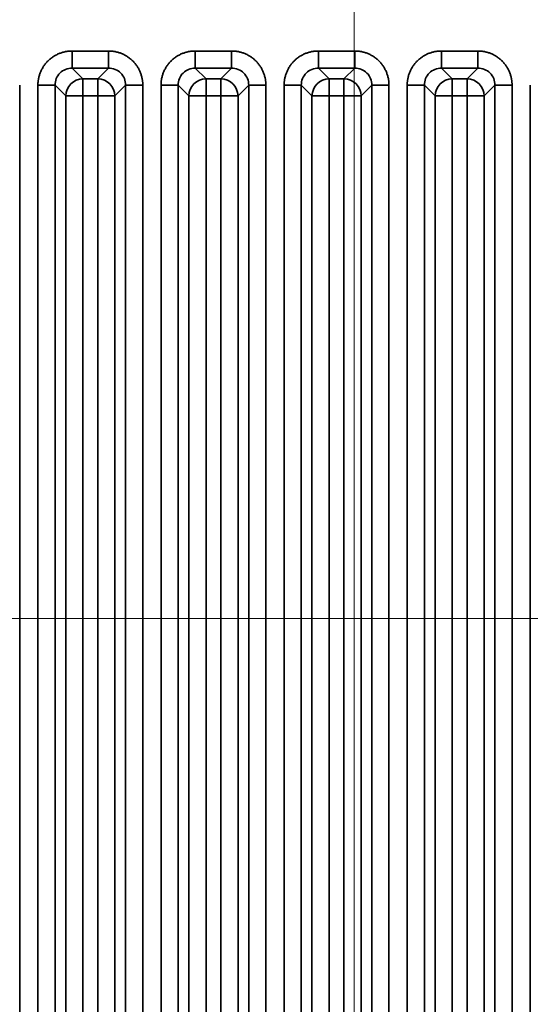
# Model space of a CAD drawing. Header units: millimetres. Extents: x 31 to 1647, y 187 to 975.
# Tile 140 of 151: x 1488 to 1509, y 688 to 728. Entities that reach past the tile are written whole.
import ezdxf

# ---------------------------------------------------------------- set-up
doc = ezdxf.new("R2010")
doc.units = ezdxf.units.MM
doc.layers.add('1', color=7, linetype='Continuous', true_color=0xffffff)
doc.styles.add('kanji2', font='simplex.shx', dxfattribs={"bigfont": 'bigfont.shx'})
doc.dimstyles.get("Standard").update_dxf_attribs({"dimtxt": 0.18, "dimasz": 0.18, "dimexe": 0.18, "dimexo": 0.0625, "dimgap": 0.09, "dimtad": 0, "dimtih": 1, "dimtoh": 1, "dimdec": 4, "dimzin": 0, "dimdsep": 46, "dimtxsty": 'Standard', "dimcen": 0.09, "dimadec": 0, "dimazin": 0, "dimtfac": 1, "dimtdec": 4, "dimtofl": 0, "dimtmove": 0, "dimatfit": 3, "dimfxl": 1, "dimtolj": 1, "dimtzin": 0, "dimarcsym": 0})

# ---------------------------------------------------------------- blocks, each defined once
blk = doc.blocks.new('_U13')
at = {"layer": '1', "color": 146, "lineweight": 13}
for p, q in [((1160.14034, 489.863674), (1160.14034, 794.404317)), ((1501.572678, 489.784801), (1501.572678, 794.404317)), ((1160.14034, 792.404317), (1163.140337, 793.208165)), ((1501.572678, 792.404317), (1498.572675, 793.208165)), ((1160.14034, 792.404317), (1501.572678, 792.404317)), ((1160.14034, 792.404317), (1163.140342, 791.600469)), ((1501.572678, 792.404317), (1498.572681, 791.600469))]:
    blk.add_line(p, q, dxfattribs=at)
at = {"layer": '1', "color": 146, "linetype": 'Continuous', "lineweight": 13, "insert": (1324.478493, 792.170809), "char_height": 3, "attachment_point": 7, "line_spacing_factor": 0.63253, "style": 'kanji2'}
blk.add_mtext('\\W0.9183;341.4', dxfattribs=at)
blk = doc.blocks.new('_Open')
at = {"color": 0, "linetype": 'ByBlock', "lineweight": -2}
for p, q in [((-1, 0.166667), (0, 0)), ((-1, -0.166667), (0, 0)), ((0, 0), (-1, 0))]:
    blk.add_line(p, q, dxfattribs=at)
blk = doc.blocks.new('_U14')
at = {"layer": '1', "color": 146, "lineweight": 13}
for p, q in [((1042.396509, 415.784238), (1042.396509, 818.404317)), ((1619.316509, 415.784238), (1619.316509, 818.404317)), ((1042.396509, 816.404317), (1045.396506, 817.208165)), ((1619.316509, 816.404317), (1616.316506, 817.208165)), ((1042.396509, 816.404317), (1619.316509, 816.404317)), ((1042.396509, 816.404317), (1045.396512, 815.600469)), ((1619.316509, 816.404317), (1616.316512, 815.600469))]:
    blk.add_line(p, q, dxfattribs=at)
at = {"layer": '1', "color": 146, "linetype": 'Continuous', "lineweight": 13, "insert": (1324.478493, 816.170809), "char_height": 3, "attachment_point": 7, "line_spacing_factor": 0.63253, "style": 'kanji2'}
blk.add_mtext('\\W0.9303;576.9', dxfattribs=at)
blk = doc.blocks.new('_U28')
at = {"layer": '1', "color": 146, "lineweight": 13}
for p, q in [((1619.316509, 703.864238), (966.892589, 703.864238)), ((968.892589, 703.864238), (968.088741, 700.864235)), ((968.892589, 703.864238), (968.892589, 415.784238)), ((968.892589, 703.864238), (969.696437, 700.864241)), ((968.892589, 415.784238), (968.088741, 418.784235)), ((968.892589, 415.784238), (969.696437, 418.784241)), ((1619.316509, 415.784238), (966.892589, 415.784238))]:
    blk.add_line(p, q, dxfattribs=at)
at = {"layer": '1', "color": 146, "linetype": 'Continuous', "lineweight": 13, "insert": (969.420097, 553.422222), "char_height": 3, "attachment_point": 7, "rotation": 90, "line_spacing_factor": 0.63253, "style": 'kanji2'}
blk.add_mtext('\\W0.9631;288.1', dxfattribs=at)

msp = doc.modelspace()

# ---------------------------------------------------------------- linework, layer by layer
at = {"layer": '1', "color": 18, "linetype": 'Continuous', "lineweight": 35}
for p, q in [((1490.1186, 726.9295), (1491.5945, 726.9295)), ((1495.1186, 726.9295), (1496.5945, 726.9295)), ((1500.1186, 726.9295), (1501.5945, 726.9295)), ((1505.1186, 726.9295), (1506.5945, 726.9295)), ((1490.1186, 726.2334), (1490.5544, 725.7976)), ((1491.5945, 726.2334), (1490.1186, 726.2334)), ((1491.1587, 725.7976), (1491.5945, 726.2334)), ((1495.1186, 726.2334), (1495.5544, 725.7976)), ((1496.5945, 726.2334), (1495.1186, 726.2334)), ((1496.1587, 725.7976), (1496.5945, 726.2334)), ((1500.1186, 726.2334), (1500.5544, 725.7976)), ((1501.5945, 726.2334), (1500.1186, 726.2334)), ((1501.1587, 725.7976), (1501.5945, 726.2334)), ((1505.1186, 726.2334), (1505.5544, 725.7976)), ((1506.5945, 726.2334), (1505.1186, 726.2334)), ((1506.1587, 725.7976), (1506.5945, 726.2334)), ((1487.9868, 725.5372), (1487.9868, 394.1113)), ((1488.7262, 650.0613), (1488.7262, 725.5372)), ((1489.8582, 725.1014), (1489.4224, 725.5372)), ((1489.4224, 725.5372), (1489.4224, 650.0613)), ((1490.5544, 725.7976), (1490.5544, 725.1014)), ((1490.5544, 725.7976), (1491.1587, 725.7976)), ((1491.1587, 725.7976), (1491.1587, 725.1014)), ((1492.2906, 725.5372), (1491.8548, 725.1014)), ((1492.2906, 650.0613), (1492.2906, 725.5372)), ((1492.9868, 725.5372), (1492.9868, 650.0613)), ((1493.7262, 650.0613), (1493.7262, 725.5372)), ((1494.8582, 725.1014), (1494.4224, 725.5372)), ((1494.4224, 725.5372), (1494.4224, 650.0613)), ((1495.5544, 725.7976), (1495.5544, 725.1014)), ((1495.5544, 725.7976), (1496.1587, 725.7976)), ((1496.1587, 725.7976), (1496.1587, 725.1014)), ((1497.2906, 725.5372), (1496.8548, 725.1014)), ((1497.2906, 650.0613), (1497.2906, 725.5372)), ((1497.9868, 725.5372), (1497.9868, 650.0613)), ((1498.7262, 650.0613), (1498.7262, 725.5372)), ((1499.8582, 725.1014), (1499.4224, 725.5372)), ((1499.4224, 725.5372), (1499.4224, 650.0613)), ((1500.5544, 725.7976), (1500.5544, 725.1014)), ((1500.5544, 725.7976), (1501.1587, 725.7976)), ((1501.1587, 725.7976), (1501.1587, 725.1014)), ((1502.2906, 725.5372), (1501.8548, 725.1014)), ((1502.2906, 650.0613), (1502.2906, 725.5372)), ((1502.9868, 725.5372), (1502.9868, 650.0613)), ((1503.7262, 650.0613), (1503.7262, 725.5372)), ((1504.8582, 725.1014), (1504.4224, 725.5372)), ((1504.4224, 725.5372), (1504.4224, 650.0613)), ((1505.5544, 725.1014), (1505.5544, 725.7976)), ((1505.5544, 725.7976), (1506.1587, 725.7976)), ((1506.1587, 725.1014), (1506.1587, 725.7976)), ((1507.2906, 725.5372), (1506.8548, 725.1014)), ((1507.2906, 650.0613), (1507.2906, 725.5372)), ((1507.9868, 725.5372), (1507.9868, 650.0613)), ((1508.7262, 650.0613), (1508.7262, 725.5372)), ((1490.5544, 725.1014), (1489.8582, 725.1014)), ((1489.8582, 650.4971), (1489.8582, 725.1014)), ((1490.5544, 725.1014), (1490.5544, 650.4971)), ((1491.1587, 725.1014), (1490.5544, 725.1014)), ((1491.8548, 725.1014), (1491.1587, 725.1014)), ((1491.1587, 650.4971), (1491.1587, 725.1014)), ((1491.8548, 725.1014), (1491.8548, 650.4971)), ((1495.5544, 725.1014), (1494.8582, 725.1014)), ((1494.8582, 650.4971), (1494.8582, 725.1014)), ((1495.5544, 725.1014), (1495.5544, 650.4971)), ((1496.1587, 725.1014), (1495.5544, 725.1014)), ((1496.1587, 650.4971), (1496.1587, 725.1014)), ((1496.8548, 725.1014), (1496.1587, 725.1014)), ((1496.8548, 725.1014), (1496.8548, 650.4971)), ((1500.5544, 725.1014), (1499.8582, 725.1014)), ((1499.8582, 650.4971), (1499.8582, 725.1014)), ((1501.1587, 725.1014), (1500.5544, 725.1014)), ((1500.5544, 725.1014), (1500.5544, 650.4971)), ((1501.8548, 725.1014), (1501.1587, 725.1014)), ((1501.1587, 650.4971), (1501.1587, 725.1014)), ((1501.8548, 725.1014), (1501.8548, 650.4971)), ((1504.8582, 725.1014), (1505.5544, 725.1014)), ((1504.8582, 650.4971), (1504.8582, 725.1014)), ((1506.1587, 725.1014), (1505.5544, 725.1014)), ((1505.5544, 725.1014), (1505.5544, 650.4971)), ((1506.1587, 650.4971), (1506.1587, 725.1014)), ((1506.1587, 725.1014), (1506.8548, 725.1014)), ((1506.8548, 725.1014), (1506.8548, 650.4971))]:
    msp.add_line(p, q, dxfattribs=at)
for centre, major_axis in [((1490.5544, 725.1014), (0.495, 0.495)), ((1491.1587, 725.1014), (0.495, -0.495)), ((1495.5544, 725.1014), (0.495, 0.495)), ((1496.1587, 725.1014), (0.495, -0.495)), ((1500.5544, 725.1014), (0.495, 0.495)), ((1501.1587, 725.1014), (0.495, -0.495)), ((1505.5544, 725.1014), (0.495, 0.495)), ((1506.1587, 725.1014), (0.495, -0.495))]:
    msp.add_ellipse(centre, major_axis=major_axis, ratio=0.989133, start_param=0.7908614, end_param=2.3507313, dxfattribs=at)
for points in [[(1488.7262, 725.5372), (1488.7262, 725.8149), (1488.9373, 726.3266), (1489.3281, 726.7178), (1489.8403, 726.9295), (1490.1186, 726.9295)], [(1491.5945, 726.9295), (1491.8722, 726.9295), (1492.3839, 726.7185), (1492.7751, 726.3276), (1492.9868, 725.8155), (1492.9868, 725.5372)], [(1493.7262, 725.5372), (1493.7262, 725.8149), (1493.9373, 726.3266), (1494.3281, 726.7178), (1494.8403, 726.9295), (1495.1186, 726.9295)], [(1496.5945, 726.9295), (1496.8722, 726.9295), (1497.3839, 726.7185), (1497.7751, 726.3276), (1497.9868, 725.8155), (1497.9868, 725.5372)], [(1498.7262, 725.5372), (1498.7262, 725.8149), (1498.9373, 726.3266), (1499.3281, 726.7178), (1499.8403, 726.9295), (1500.1186, 726.9295)], [(1501.5945, 726.9295), (1501.8722, 726.9295), (1502.3839, 726.7185), (1502.7751, 726.3276), (1502.9868, 725.8155), (1502.9868, 725.5372)], [(1503.7262, 725.5372), (1503.7262, 725.8149), (1503.9373, 726.3266), (1504.3281, 726.7178), (1504.8403, 726.9295), (1505.1186, 726.9295)], [(1506.5945, 726.9295), (1506.8722, 726.9295), (1507.3839, 726.7185), (1507.7751, 726.3276), (1507.9868, 725.8155), (1507.9868, 725.5372)]]:
    msp.add_open_spline(points, degree=2, dxfattribs=at)
for points, knots in [([(1490.1186, 726.9295), (1490.1186, 726.8868), (1490.1186, 726.844), (1490.1186, 726.7599), (1490.1186, 726.7186), (1490.1186, 726.6387), (1490.1186, 726.6002), (1490.1186, 726.5273), (1490.1186, 726.4929), (1490.1186, 726.4294), (1490.1186, 726.4002), (1490.1186, 726.3481), (1490.1186, 726.3252), (1490.1186, 726.2864), (1490.1186, 726.2705), (1490.1186, 726.2462), (1490.1186, 726.2378), (1490.1186, 726.2334)], [0, 0, 0, 0, 0.125, 0.125, 0.25, 0.25, 0.375, 0.375, 0.5, 0.5, 0.625, 0.625, 0.75, 0.75, 0.875, 0.875, 1, 1, 1, 1]), ([(1491.5945, 726.9295), (1491.5945, 726.8868), (1491.5944, 726.844), (1491.5944, 726.76), (1491.5943, 726.7187), (1491.5942, 726.6388), (1491.5942, 726.6003), (1491.5941, 726.5274), (1491.5941, 726.493), (1491.594, 726.4296), (1491.594, 726.4004), (1491.5939, 726.3485), (1491.5939, 726.3256), (1491.594, 726.287), (1491.594, 726.2712), (1491.5942, 726.2471), (1491.5943, 726.2388), (1491.5945, 726.2345)], [0, 0, 0, 0, 0.125, 0.125, 0.25, 0.25, 0.375, 0.375, 0.5, 0.5, 0.625, 0.625, 0.75, 0.75, 0.875, 0.875, 1, 1, 1, 1]), ([(1495.1186, 726.9295), (1495.1186, 726.8868), (1495.1186, 726.844), (1495.1186, 726.7599), (1495.1186, 726.7186), (1495.1186, 726.6387), (1495.1186, 726.6002), (1495.1186, 726.5273), (1495.1186, 726.4929), (1495.1186, 726.4294), (1495.1186, 726.4002), (1495.1186, 726.3481), (1495.1186, 726.3252), (1495.1186, 726.2864), (1495.1186, 726.2705), (1495.1186, 726.2462), (1495.1186, 726.2378), (1495.1186, 726.2334)], [0, 0, 0, 0, 0.125, 0.125, 0.25, 0.25, 0.375, 0.375, 0.5, 0.5, 0.625, 0.625, 0.75, 0.75, 0.875, 0.875, 1, 1, 1, 1]), ([(1496.5945, 726.9295), (1496.5945, 726.8868), (1496.5944, 726.844), (1496.5944, 726.76), (1496.5943, 726.7187), (1496.5942, 726.6388), (1496.5942, 726.6003), (1496.5941, 726.5274), (1496.5941, 726.493), (1496.594, 726.4296), (1496.594, 726.4004), (1496.5939, 726.3485), (1496.5939, 726.3256), (1496.594, 726.287), (1496.594, 726.2712), (1496.5942, 726.2471), (1496.5943, 726.2388), (1496.5945, 726.2345)], [0, 0, 0, 0, 0.125, 0.125, 0.25, 0.25, 0.375, 0.375, 0.5, 0.5, 0.625, 0.625, 0.75, 0.75, 0.875, 0.875, 1, 1, 1, 1]), ([(1500.1186, 726.9295), (1500.1186, 726.8868), (1500.1186, 726.844), (1500.1186, 726.7599), (1500.1186, 726.7186), (1500.1186, 726.6387), (1500.1186, 726.6002), (1500.1186, 726.5273), (1500.1186, 726.4929), (1500.1186, 726.4294), (1500.1186, 726.4002), (1500.1186, 726.3481), (1500.1186, 726.3252), (1500.1186, 726.2864), (1500.1186, 726.2705), (1500.1186, 726.2462), (1500.1186, 726.2378), (1500.1186, 726.2334)], [0, 0, 0, 0, 0.125, 0.125, 0.25, 0.25, 0.375, 0.375, 0.5, 0.5, 0.625, 0.625, 0.75, 0.75, 0.875, 0.875, 1, 1, 1, 1]), ([(1501.5945, 726.9295), (1501.5945, 726.8868), (1501.5944, 726.844), (1501.5944, 726.76), (1501.5943, 726.7187), (1501.5942, 726.6388), (1501.5942, 726.6003), (1501.5941, 726.5274), (1501.5941, 726.493), (1501.594, 726.4296), (1501.594, 726.4004), (1501.5939, 726.3485), (1501.5939, 726.3256), (1501.594, 726.287), (1501.594, 726.2712), (1501.5942, 726.2471), (1501.5943, 726.2388), (1501.5945, 726.2345)], [0, 0, 0, 0, 0.125, 0.125, 0.25, 0.25, 0.375, 0.375, 0.5, 0.5, 0.625, 0.625, 0.75, 0.75, 0.875, 0.875, 1, 1, 1, 1]), ([(1505.1185, 726.2345), (1505.1187, 726.2388), (1505.1188, 726.2471), (1505.119, 726.2712), (1505.119, 726.287), (1505.1191, 726.3256), (1505.1191, 726.3485), (1505.1191, 726.4004), (1505.119, 726.4296), (1505.119, 726.493), (1505.1189, 726.5274), (1505.1188, 726.6003), (1505.1188, 726.6388), (1505.1187, 726.7187), (1505.1186, 726.76), (1505.1186, 726.844), (1505.1186, 726.8868), (1505.1186, 726.9295)], [0, 0, 0, 0, 0.125, 0.125, 0.25, 0.25, 0.375, 0.375, 0.5, 0.5, 0.625, 0.625, 0.75, 0.75, 0.875, 0.875, 1, 1, 1, 1]), ([(1506.5945, 726.2334), (1506.5945, 726.2378), (1506.5945, 726.2462), (1506.5945, 726.2705), (1506.5945, 726.2864), (1506.5945, 726.3252), (1506.5945, 726.3481), (1506.5945, 726.4002), (1506.5945, 726.4294), (1506.5945, 726.4929), (1506.5945, 726.5273), (1506.5945, 726.6002), (1506.5945, 726.6387), (1506.5945, 726.7186), (1506.5945, 726.7599), (1506.5945, 726.844), (1506.5945, 726.8868), (1506.5945, 726.9295)], [0, 0, 0, 0, 0.125, 0.125, 0.25, 0.25, 0.375, 0.375, 0.5, 0.5, 0.625, 0.625, 0.75, 0.75, 0.875, 0.875, 1, 1, 1, 1]), ([(1490.1186, 726.2334), (1490.0265, 726.2239), (1489.8434, 726.2051), (1489.6111, 726.0446), (1489.4507, 725.8124), (1489.4319, 725.6293), (1489.4224, 725.5372)], [0, 0, 0, 0, 0.2513614, 0.5, 0.7486386, 1, 1, 1, 1]), ([(1492.2906, 725.5372), (1492.2812, 725.6293), (1492.2623, 725.8124), (1492.1019, 726.0446), (1491.8697, 726.2051), (1491.6865, 726.2239), (1491.5945, 726.2334)], [0, 0, 0, 0, 0.2513614, 0.5, 0.7486386, 1, 1, 1, 1]), ([(1495.1186, 726.2334), (1495.0265, 726.2239), (1494.8434, 726.2051), (1494.6111, 726.0446), (1494.4507, 725.8124), (1494.4319, 725.6293), (1494.4224, 725.5372)], [0, 0, 0, 0, 0.2513614, 0.5, 0.7486386, 1, 1, 1, 1]), ([(1497.2906, 725.5372), (1497.2812, 725.6293), (1497.2623, 725.8124), (1497.1019, 726.0446), (1496.8697, 726.2051), (1496.6865, 726.2239), (1496.5945, 726.2334)], [0, 0, 0, 0, 0.2513614, 0.5, 0.7486386, 1, 1, 1, 1]), ([(1500.1186, 726.2334), (1500.0265, 726.2239), (1499.8434, 726.2051), (1499.6111, 726.0446), (1499.4507, 725.8124), (1499.4319, 725.6293), (1499.4224, 725.5372)], [0, 0, 0, 0, 0.2513614, 0.5, 0.7486386, 1, 1, 1, 1]), ([(1502.2906, 725.5372), (1502.2812, 725.6293), (1502.2623, 725.8124), (1502.1019, 726.0446), (1501.8697, 726.2051), (1501.6865, 726.2239), (1501.5945, 726.2334)], [0, 0, 0, 0, 0.2513614, 0.5, 0.7486386, 1, 1, 1, 1]), ([(1505.1186, 726.2334), (1505.0265, 726.2239), (1504.8434, 726.2051), (1504.6111, 726.0446), (1504.4507, 725.8124), (1504.4319, 725.6293), (1504.4224, 725.5372)], [0, 0, 0, 0, 0.2513614, 0.5, 0.7486386, 1, 1, 1, 1]), ([(1507.2906, 725.5372), (1507.2812, 725.6293), (1507.2623, 725.8124), (1507.1019, 726.0446), (1506.8697, 726.2051), (1506.6865, 726.2239), (1506.5945, 726.2334)], [0, 0, 0, 0, 0.2513614, 0.5, 0.7486386, 1, 1, 1, 1]), ([(1488.7262, 725.5372), (1488.769, 725.5372), (1488.8117, 725.5372), (1488.8958, 725.5371), (1488.9371, 725.5371), (1489.0169, 725.537), (1489.0554, 725.5369), (1489.1283, 725.5368), (1489.1627, 725.5368), (1489.2262, 725.5367), (1489.2553, 725.5367), (1489.3073, 725.5367), (1489.3301, 725.5367), (1489.3688, 725.5367), (1489.3846, 725.5368), (1489.4087, 725.5369), (1489.4169, 725.5371), (1489.4212, 725.5372)], [0, 0, 0, 0, 0.125, 0.125, 0.25, 0.25, 0.375, 0.375, 0.5, 0.5, 0.625, 0.625, 0.75, 0.75, 0.875, 0.875, 1, 1, 1, 1]), ([(1492.2918, 725.5372), (1492.2961, 725.5371), (1492.3044, 725.5369), (1492.3284, 725.5368), (1492.3442, 725.5367), (1492.3829, 725.5367), (1492.4058, 725.5367), (1492.4577, 725.5367), (1492.4868, 725.5367), (1492.5503, 725.5368), (1492.5847, 725.5368), (1492.6576, 725.5369), (1492.6961, 725.537), (1492.7759, 725.5371), (1492.8172, 725.5371), (1492.9013, 725.5372), (1492.9441, 725.5372), (1492.9868, 725.5372)], [0, 0, 0, 0, 0.125, 0.125, 0.25, 0.25, 0.375, 0.375, 0.5, 0.5, 0.625, 0.625, 0.75, 0.75, 0.875, 0.875, 1, 1, 1, 1]), ([(1493.7262, 725.5372), (1493.769, 725.5372), (1493.8117, 725.5372), (1493.8958, 725.5371), (1493.9371, 725.5371), (1494.0169, 725.537), (1494.0554, 725.5369), (1494.1283, 725.5368), (1494.1627, 725.5368), (1494.2262, 725.5367), (1494.2553, 725.5367), (1494.3073, 725.5367), (1494.3301, 725.5367), (1494.3688, 725.5367), (1494.3846, 725.5368), (1494.4087, 725.5369), (1494.4169, 725.5371), (1494.4212, 725.5372)], [0, 0, 0, 0, 0.125, 0.125, 0.25, 0.25, 0.375, 0.375, 0.5, 0.5, 0.625, 0.625, 0.75, 0.75, 0.875, 0.875, 1, 1, 1, 1]), ([(1497.2918, 725.5372), (1497.2961, 725.5371), (1497.3044, 725.5369), (1497.3284, 725.5368), (1497.3442, 725.5367), (1497.3829, 725.5367), (1497.4058, 725.5367), (1497.4577, 725.5367), (1497.4868, 725.5367), (1497.5503, 725.5368), (1497.5847, 725.5368), (1497.6576, 725.5369), (1497.6961, 725.537), (1497.7759, 725.5371), (1497.8172, 725.5371), (1497.9013, 725.5372), (1497.9441, 725.5372), (1497.9868, 725.5372)], [0, 0, 0, 0, 0.125, 0.125, 0.25, 0.25, 0.375, 0.375, 0.5, 0.5, 0.625, 0.625, 0.75, 0.75, 0.875, 0.875, 1, 1, 1, 1]), ([(1498.7262, 725.5372), (1498.769, 725.5372), (1498.8117, 725.5372), (1498.8958, 725.5371), (1498.9371, 725.5371), (1499.0169, 725.537), (1499.0554, 725.5369), (1499.1283, 725.5368), (1499.1627, 725.5368), (1499.2262, 725.5367), (1499.2553, 725.5367), (1499.3073, 725.5367), (1499.3301, 725.5367), (1499.3688, 725.5367), (1499.3846, 725.5368), (1499.4087, 725.5369), (1499.4169, 725.5371), (1499.4212, 725.5372)], [0, 0, 0, 0, 0.125, 0.125, 0.25, 0.25, 0.375, 0.375, 0.5, 0.5, 0.625, 0.625, 0.75, 0.75, 0.875, 0.875, 1, 1, 1, 1]), ([(1502.2918, 725.5372), (1502.2961, 725.5371), (1502.3044, 725.5369), (1502.3284, 725.5368), (1502.3442, 725.5367), (1502.3829, 725.5367), (1502.4058, 725.5367), (1502.4577, 725.5367), (1502.4868, 725.5367), (1502.5503, 725.5368), (1502.5847, 725.5368), (1502.6576, 725.5369), (1502.6961, 725.537), (1502.7759, 725.5371), (1502.8172, 725.5371), (1502.9013, 725.5372), (1502.9441, 725.5372), (1502.9868, 725.5372)], [0, 0, 0, 0, 0.125, 0.125, 0.25, 0.25, 0.375, 0.375, 0.5, 0.5, 0.625, 0.625, 0.75, 0.75, 0.875, 0.875, 1, 1, 1, 1]), ([(1504.4224, 725.5372), (1504.4179, 725.5372), (1504.4095, 725.5372), (1504.3853, 725.5372), (1504.3693, 725.5372), (1504.3305, 725.5372), (1504.3076, 725.5372), (1504.2555, 725.5372), (1504.2264, 725.5372), (1504.1628, 725.5372), (1504.1284, 725.5372), (1504.0555, 725.5372), (1504.017, 725.5372), (1503.9372, 725.5372), (1503.8958, 725.5372), (1503.8117, 725.5372), (1503.769, 725.5372), (1503.7262, 725.5372)], [0, 0, 0, 0, 0.125, 0.125, 0.25, 0.25, 0.375, 0.375, 0.5, 0.5, 0.625, 0.625, 0.75, 0.75, 0.875, 0.875, 1, 1, 1, 1]), ([(1507.9868, 725.5372), (1507.944, 725.5372), (1507.9013, 725.5372), (1507.8172, 725.5372), (1507.7759, 725.5372), (1507.696, 725.5372), (1507.6575, 725.5372), (1507.5846, 725.5372), (1507.5502, 725.5372), (1507.4866, 725.5372), (1507.4575, 725.5372), (1507.4054, 725.5372), (1507.3825, 725.5372), (1507.3437, 725.5372), (1507.3278, 725.5372), (1507.3035, 725.5372), (1507.2951, 725.5372), (1507.2906, 725.5372)], [0, 0, 0, 0, 0.125, 0.125, 0.25, 0.25, 0.375, 0.375, 0.5, 0.5, 0.625, 0.625, 0.75, 0.75, 0.875, 0.875, 1, 1, 1, 1])]:
    msp.add_open_spline(points, degree=3, knots=knots, dxfattribs=at)

# ---------------------------------------------------------------- dimensions: what is measured, and where the dimension line sits
at = {"layer": '1', "color": 146, "linetype": 'Continuous', "lineweight": 13}
for base, p1, p2, picture, middle in [((1619.3165, 816.4043), (1042.3965, 415.7842), (1619.3165, 415.7842), '_U14', (1330.8565, 816.4043)), ((1501.5727, 792.4043), (1160.1403, 489.8637), (1501.5727, 489.7848), '_U13', (1330.8565, 792.4043))]:
    dim = msp.add_linear_dim(base=base, p1=p1, p2=p2, dimstyle='Standard', override={"dimtxt": 3, "dimasz": 3, "dimexe": 2, "dimexo": 0, "dimgap": 0.6, "dimtad": 1, "dimtih": 1, "dimtoh": 0, "dimdec": 1, "dimlfac": 1, "dimzin": 8, "dimdsep": 46, "dimlunit": 2, "dimtxsty": 'kanji2', "dimblk1": 'Open', "dimblk2": 'Open', "dimsah": 1, "dimse1": 0, "dimse2": 0, "dimsd1": 0, "dimsd2": 0, "dimclrd": 146, "dimclre": 146, "dimclrt": 146, "dimtol": 0, "dimtm": -0.1, "dimtfac": 0.833333, "dimtdec": 2, "dimtofl": 1, "dimtmove": 0, "dimtzin": 8, "dimlwd": 13, "dimlwe": 13}, dxfattribs=at)
    dim.commit()
    dim.dimension.update_dxf_attribs({"geometry": picture, "text_midpoint": middle, "dimtype": 160})
dim = msp.add_linear_dim(base=(968.8926, 415.7842), p1=(1619.3165, 703.8642), p2=(1619.3165, 415.7842), angle=90, dimstyle='Standard', override={"dimtxt": 3, "dimasz": 3, "dimexe": 2, "dimexo": 0, "dimgap": 0.6, "dimtad": 1, "dimtih": 0, "dimtoh": 0, "dimdec": 1, "dimlfac": 1, "dimzin": 8, "dimdsep": 46, "dimlunit": 2, "dimtxsty": 'kanji2', "dimblk1": 'Open', "dimblk2": 'Open', "dimsah": 1, "dimse1": 0, "dimse2": 0, "dimsd1": 0, "dimsd2": 0, "dimclrd": 146, "dimclre": 146, "dimclrt": 146, "dimtol": 0, "dimtm": -0.1, "dimtfac": 0.833333, "dimtdec": 2, "dimtofl": 1, "dimtmove": 0, "dimtzin": 8, "dimlwd": 13, "dimlwe": 13}, dxfattribs=at)
dim.commit()
dim.dimension.update_dxf_attribs({"geometry": '_U28', "text_midpoint": (968.8926, 559.8242), "dimtype": 160})

doc.saveas('drawing.dxf')
